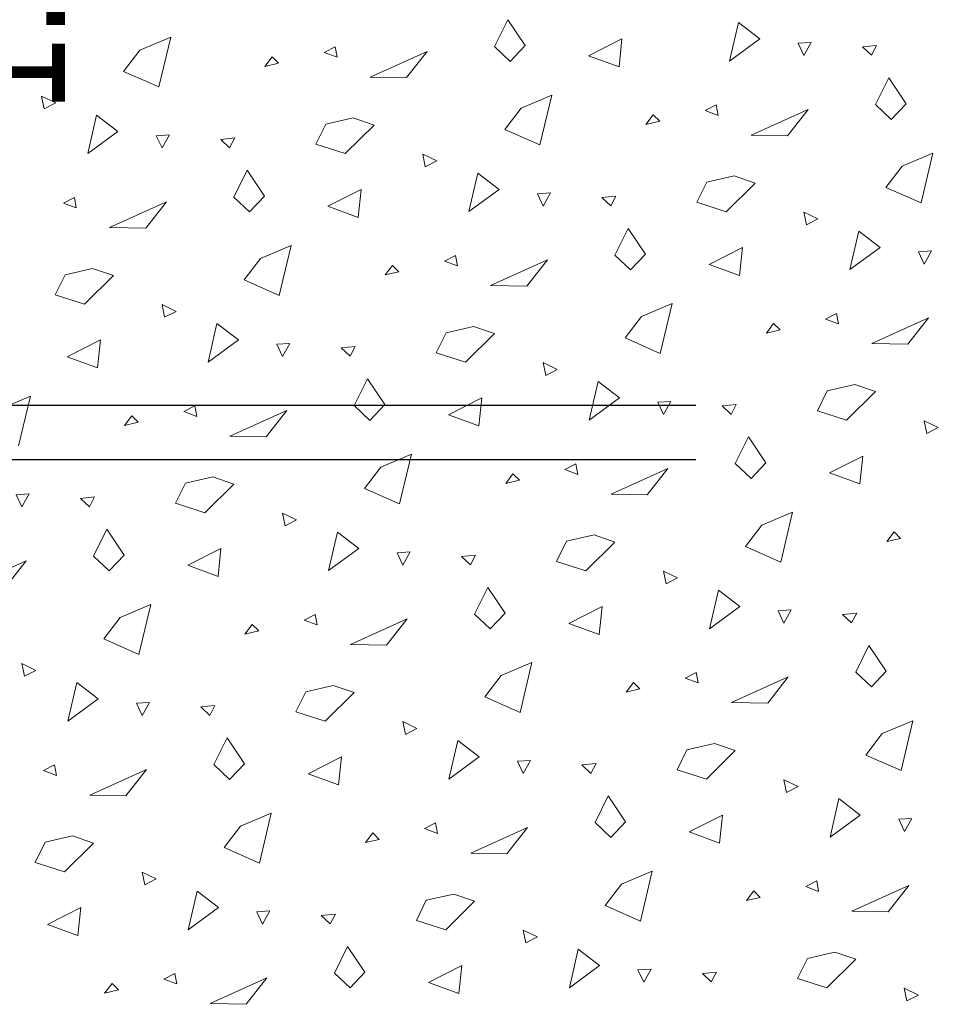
# Model space of a CAD drawing. Header units: metres. Extents: x -7.1 to 26.5, y -14.7 to 18.1.
# Tile 21 of 182: x -0.3 to 1.2, y 3.3 to 5. Entities that reach past the tile are written whole.
import ezdxf

# ---------------------------------------------------------------- set-up
doc = ezdxf.new("R2010")
doc.units = ezdxf.units.M
doc.header["$PDMODE"] = 65
doc.linetypes.add('AUSGEZOGEN', pattern=[0])
doc.layers.add('XR$2$105 Bemassungen 100', color=7, linetype='AUSGEZOGEN')
doc.layers.add('XR$3$035 Decken', color=7, linetype='AUSGEZOGEN')
doc.styles.add('ARIAL', font='arial.ttf')
doc.dimstyles.new('DIMSTYLE_2', dxfattribs={"dimtxt": 0.2, "dimasz": 0.3, "dimexe": 0, "dimexo": 0, "dimgap": 0.1, "dimtad": 2, "dimrnd": 0.005, "dimzin": 4, "dimdsep": 46, "dimtxsty": 'ARIAL', "dimblk1": 'ALL_ML_STRICH', "dimblk2": 'ALL_ML_STRICH', "dimsah": 1, "dimcen": 0, "dimclrd": 7, "dimclre": 7, "dimclrt": 7, "dimadec": 0, "dimazin": 0, "dimtfac": 1, "dimtdec": 0, "dimtix": 1, "dimtmove": 2, "dimatfit": 3, "dimfxl": 0, "dimtzin": 0, "dimlwd": 0, "dimlwe": 18, "dimarcsym": 0})
doc.dimstyles.new('DIMSTYLE_3', dxfattribs={"dimtxt": 0.2, "dimasz": 0.3, "dimexe": 0, "dimexo": 0, "dimgap": 0.1, "dimtad": 2, "dimrnd": 0.005, "dimzin": 4, "dimdsep": 46, "dimtxsty": 'ARIAL', "dimblk1": 'ALL_ML_STRICH', "dimblk2": 'ALL_ML_STRICH', "dimsah": 1, "dimcen": 0, "dimclrd": 7, "dimclre": 7, "dimclrt": 7, "dimadec": 0, "dimazin": 0, "dimtfac": 1, "dimtdec": 0, "dimtix": 1, "dimtmove": 2, "dimatfit": 3, "dimfxl": 0, "dimtzin": 0, "dimlwd": 0, "dimlwe": 18, "dimarcsym": 0})
doc.dimstyles.new('DIMSTYLE_7', dxfattribs={"dimtxt": 0.2, "dimasz": 0.3, "dimexe": 0, "dimexo": 0, "dimgap": 0.1, "dimtad": 2, "dimdec": 1, "dimlfac": 100, "dimrnd": 0.5, "dimzin": 4, "dimdsep": 46, "dimtxsty": 'ARIAL', "dimblk1": 'ALL_ML_STRICH', "dimblk2": 'ALL_ML_STRICH', "dimsah": 1, "dimcen": 0, "dimclrd": 7, "dimclre": 7, "dimclrt": 7, "dimadec": 0, "dimazin": 0, "dimtfac": 1, "dimtdec": 0, "dimtix": 1, "dimtmove": 2, "dimatfit": 3, "dimfxl": 0, "dimtvp": 1.2, "dimtzin": 0, "dimlwd": 0, "dimlwe": 18, "dimarcsym": 0})

# ---------------------------------------------------------------- blocks, each defined once
blk = doc.blocks.new('ALL_ML_STRICH')
at = {"color": 0, "linetype": 'ByBlock', "lineweight": -2}
for p, q in [((0, -0.5), (0, 0.5)), ((-0.3, -0.3), (0.3, 0.3)), ((-1, 0), (0.5, 0))]:
    blk.add_line(p, q, dxfattribs=at)
blk = doc.blocks.new('*D50')
at = {"layer": 'DEFPOINTS', "color": 7, "linetype": 'AUSGEZOGEN', "lineweight": 18, "transparency": 16777216}
for p in [(-1.7359, 11.1435), (-1.7359, -4.0565), (-0.678, -4.0565)]:
    blk.add_point(p, dxfattribs=at)
at = {"layer": 'XR$2$105 Bemassungen 100', "color": 7, "linetype": 'AUSGEZOGEN', "lineweight": -2, "transparency": 16777216}
for p, q in [((-7.0874, 11.1435), (-1.7359, 11.1435)), ((-1.7359, -4.0565), (-1.7359, 11.1435)), ((0.7976, -4.0565), (-1.7359, -4.0565))]:
    blk.add_line(p, q, dxfattribs=at)
at = {"layer": 'XR$2$105 Bemassungen 100', "color": 7, "linetype": 'AUSGEZOGEN', "lineweight": 18, "transparency": 16777216, "xscale": 0.3, "yscale": 0.3, "zscale": 0.3}
for p, rotation in [((-1.7359, 11.1435), 90), ((-1.7359, -4.0565), 270)]:
    blk.add_blockref('ALL_ML_STRICH', p, dxfattribs=dict(at, rotation=rotation))
at = {"layer": 'XR$2$105 Bemassungen 100', "color": 7, "linetype": 'AUSGEZOGEN', "lineweight": 18, "transparency": 16777216, "insert": (-1.9401, 3.5492), "char_height": 0.2, "width": 0.8, "attachment_point": 5, "rotation": 90, "style": 'ARIAL'}
blk.add_mtext('\\W0.80;\\A1;{\\A1;{15.20\\H0.132000;\\S^ ;}}', dxfattribs=at)
blk = doc.blocks.new('*D56')
at = {"layer": 'DEFPOINTS', "color": 7, "linetype": 'AUSGEZOGEN', "lineweight": 18, "transparency": 16777216}
for p in [(0.8192, 4.2435), (-1.205, 2.4135), (0.8192, 2.4135)]:
    blk.add_point(p, dxfattribs=at)
at = {"layer": 'XR$2$105 Bemassungen 100', "color": 7, "linetype": 'AUSGEZOGEN', "lineweight": -2, "transparency": 16777216}
for p, q in [((0.8046, 4.2435), (-1.205, 4.2435)), ((-1.205, 2.4135), (-1.205, 4.2435)), ((0.8046, 2.4135), (-1.205, 2.4135))]:
    blk.add_line(p, q, dxfattribs=at)
at = {"layer": 'XR$2$105 Bemassungen 100', "color": 7, "linetype": 'AUSGEZOGEN', "lineweight": 18, "transparency": 16777216, "xscale": 0.3, "yscale": 0.3, "zscale": 0.3}
for p, rotation in [((-1.205, 4.2435), 90), ((-1.205, 2.4135), 270)]:
    blk.add_blockref('ALL_ML_STRICH', p, dxfattribs=dict(at, rotation=rotation))
at = {"layer": 'XR$2$105 Bemassungen 100', "color": 7, "linetype": 'AUSGEZOGEN', "lineweight": 18, "transparency": 16777216, "insert": (-1.4085, 3.3401), "char_height": 0.2, "width": 0.64, "attachment_point": 5, "rotation": 90, "style": 'ARIAL'}
blk.add_mtext('\\W0.80;\\A1;{\\A1;{1.83\\H0.132000;\\S^ ;}}', dxfattribs=at)
blk = doc.blocks.new('*D57')
at = {"layer": 'DEFPOINTS', "color": 7, "linetype": 'AUSGEZOGEN', "lineweight": 18, "transparency": 16777216}
for p in [(-1.0444, 5.8235), (-1.205, 4.2435), (0.8192, 4.2435)]:
    blk.add_point(p, dxfattribs=at)
at = {"layer": 'XR$2$105 Bemassungen 100', "color": 7, "linetype": 'AUSGEZOGEN', "lineweight": -2, "transparency": 16777216}
for p, q in [((0.8046, 5.8235), (-1.205, 5.8235)), ((-1.205, 4.2435), (-1.205, 5.8235)), ((0.8046, 4.2435), (-1.205, 4.2435))]:
    blk.add_line(p, q, dxfattribs=at)
at = {"layer": 'XR$2$105 Bemassungen 100', "color": 7, "linetype": 'AUSGEZOGEN', "lineweight": 18, "transparency": 16777216, "xscale": 0.3, "yscale": 0.3, "zscale": 0.3}
for p, rotation in [((-1.205, 5.8235), 90), ((-1.205, 4.2435), 270)]:
    blk.add_blockref('ALL_ML_STRICH', p, dxfattribs=dict(at, rotation=rotation))
at = {"layer": 'XR$2$105 Bemassungen 100', "color": 7, "linetype": 'AUSGEZOGEN', "lineweight": 18, "transparency": 16777216, "insert": (-1.4084, 5.0449), "char_height": 0.2, "width": 0.64, "attachment_point": 5, "rotation": 90, "style": 'ARIAL'}
blk.add_mtext('\\W0.80;\\A1;{\\A1;{1.58\\H0.132000;\\S^ ;}}', dxfattribs=at)
at = {"layer": 'XR$2$105 Bemassungen 100', "color": 7, "linetype": 'AUSGEZOGEN', "lineweight": 18, "transparency": 16777216, "insert": (-1.1473, 4.8213), "char_height": 0.2, "width": 0.01, "attachment_point": 1, "rotation": 90, "line_spacing_factor": 0.60241, "style": 'ARIAL'}
blk.add_mtext('\\W0.80;1.50', dxfattribs=at)
blk = doc.blocks.new('*D67')
at = {"layer": 'DEFPOINTS', "color": 7, "linetype": 'AUSGEZOGEN', "lineweight": 18, "transparency": 16777216}
for p in [(-0.3959, 4.3335), (-0.512, 4.2435), (-0.447, 4.2435)]:
    blk.add_point(p, dxfattribs=at)
at = {"layer": 'XR$2$105 Bemassungen 100', "color": 7, "linetype": 'AUSGEZOGEN', "lineweight": -2, "transparency": 16777216}
for p, q in [((0.8046, 4.3335), (-0.512, 4.3335)), ((-0.512, 4.2435), (-0.512, 4.3335)), ((0.8046, 4.2435), (-0.512, 4.2435))]:
    blk.add_line(p, q, dxfattribs=at)
at = {"layer": 'XR$2$105 Bemassungen 100', "color": 7, "linetype": 'AUSGEZOGEN', "lineweight": 18, "transparency": 16777216, "xscale": 0.3, "yscale": 0.3, "zscale": 0.3}
for p, rotation in [((-0.512, 4.2435), 270), ((-0.512, 4.3335), 90)]:
    blk.add_blockref('ALL_ML_STRICH', p, dxfattribs=dict(at, rotation=rotation))
at = {"layer": 'XR$2$105 Bemassungen 100', "color": 7, "linetype": 'AUSGEZOGEN', "lineweight": 18, "transparency": 16777216, "insert": (-0.7163, 4.095), "char_height": 0.2, "width": 0.48, "attachment_point": 5, "rotation": 90, "style": 'ARIAL'}
blk.add_mtext('\\W0.80;\\A1;{\\A1;{9\\H0.132000;\\S^ ;}}', dxfattribs=at)
blk = doc.blocks.new('*D68')
at = {"layer": 'DEFPOINTS', "color": 7, "linetype": 'AUSGEZOGEN', "lineweight": 18, "transparency": 16777216}
for p in [(-0.5206, 5.7335), (-0.512, 4.3335), (-0.3959, 4.3335)]:
    blk.add_point(p, dxfattribs=at)
at = {"layer": 'XR$2$105 Bemassungen 100', "color": 7, "linetype": 'AUSGEZOGEN', "lineweight": -2, "transparency": 16777216}
for p, q in [((0.8046, 5.7335), (-0.512, 5.7335)), ((-0.512, 4.3335), (-0.512, 5.7335)), ((0.8046, 4.3335), (-0.512, 4.3335))]:
    blk.add_line(p, q, dxfattribs=at)
at = {"layer": 'XR$2$105 Bemassungen 100', "color": 7, "linetype": 'AUSGEZOGEN', "lineweight": 18, "transparency": 16777216, "xscale": 0.3, "yscale": 0.3, "zscale": 0.3}
for p, rotation in [((-0.512, 5.7335), 90), ((-0.512, 4.3335), 270)]:
    blk.add_blockref('ALL_ML_STRICH', p, dxfattribs=dict(at, rotation=rotation))
at = {"layer": 'XR$2$105 Bemassungen 100', "color": 7, "linetype": 'AUSGEZOGEN', "lineweight": 18, "transparency": 16777216, "insert": (-0.7163, 5.0453), "char_height": 0.2, "width": 0.64, "attachment_point": 5, "rotation": 90, "style": 'ARIAL'}
blk.add_mtext('\\W0.80;\\A1;{\\A1;{1.40\\H0.132000;\\S^ ;}}', dxfattribs=at)
at = {"layer": 'XR$2$105 Bemassungen 100', "color": 7, "linetype": 'AUSGEZOGEN', "lineweight": 18, "transparency": 16777216, "insert": (-0.4432, 4.8213), "char_height": 0.2, "width": 0.01, "attachment_point": 1, "rotation": 90, "line_spacing_factor": 0.60241, "style": 'ARIAL'}
blk.add_mtext('\\W0.80;1.30', dxfattribs=at)
blk = doc.blocks.new('COMPLEXOBJECT_272')
at = {"layer": 'XR$3$035 Decken', "color": 253, "linetype": 'AUSGEZOGEN', "lineweight": 13, "transparency": 33554687}
for p, q in [((0.4702, 4.93), (0.4922, 4.9745)), ((0.4922, 4.9745), (0.521, 4.9315)), ((0.8606, 4.9058), (0.8753, 4.9698)), ((0.8753, 4.9698), (0.9108, 4.9427)), ((-0.1187, 4.9242), (-0.0676, 4.9458)), ((-0.0676, 4.9458), (-0.0873, 4.8629)), ((0.6266, 4.9146), (0.682, 4.9426)), ((0.682, 4.9426), (0.6771, 4.8961)), ((0.9108, 4.9427), (0.8606, 4.9058)), ((-0.1458, 4.8887), (-0.1187, 4.9242)), ((0.2054, 4.9294), (0.1872, 4.92)), ((0.2087, 4.9121), (0.2054, 4.9294)), ((0.4964, 4.9054), (0.4702, 4.93)), ((0.521, 4.9315), (0.4964, 4.9054)), ((0.9963, 4.9368), (0.9746, 4.9355)), ((0.9746, 4.9355), (0.9841, 4.9151)), ((0.9841, 4.9151), (0.9963, 4.9368)), ((1.0815, 4.9294), (1.1049, 4.9317)), ((1.0963, 4.9154), (1.0815, 4.9294)), ((1.1049, 4.9317), (1.0963, 4.9154)), ((0.1009, 4.9129), (0.0888, 4.8969)), ((0.1116, 4.9022), (0.1009, 4.9129)), ((0.1872, 4.92), (0.2087, 4.9121)), ((0.2638, 4.8794), (0.3583, 4.922)), ((0.3583, 4.922), (0.324, 4.8783)), ((0.6771, 4.8961), (0.6266, 4.9146)), ((0.0888, 4.8969), (0.1116, 4.9022)), ((-0.0873, 4.8629), (-0.1458, 4.8887)), ((0.324, 4.8783), (0.2638, 4.8794)), ((1.1032, 4.8336), (1.1252, 4.878)), ((1.1252, 4.878), (1.154, 4.8351)), ((-0.2586, 4.8365), (-0.282, 4.8477)), ((-0.282, 4.8477), (-0.2777, 4.8266)), ((0.5143, 4.8278), (0.5654, 4.8494)), ((0.5654, 4.8494), (0.5457, 4.7665)), ((-0.2777, 4.8266), (-0.2586, 4.8365)), ((0.4872, 4.7923), (0.5143, 4.8278)), ((0.8384, 4.833), (0.8202, 4.8236)), ((0.8417, 4.8157), (0.8384, 4.833)), ((0.8968, 4.7829), (0.9913, 4.8256)), ((0.9913, 4.8256), (0.957, 4.7819)), ((1.1294, 4.809), (1.1032, 4.8336)), ((1.154, 4.8351), (1.1294, 4.809)), ((-0.2054, 4.7522), (-0.1908, 4.8162)), ((-0.1908, 4.8162), (-0.1552, 4.7891)), ((0.19, 4.801), (0.2356, 4.8114)), ((0.2356, 4.8114), (0.2702, 4.7996)), ((0.7339, 4.8165), (0.7218, 4.8005)), ((0.7446, 4.8058), (0.7339, 4.8165)), ((0.8202, 4.8236), (0.8417, 4.8157)), ((0.1735, 4.7676), (0.19, 4.801)), ((0.2702, 4.7996), (0.2222, 4.7521)), ((0.7218, 4.8005), (0.7446, 4.8058)), ((-0.1552, 4.7891), (-0.2054, 4.7522)), ((-0.0697, 4.7832), (-0.0915, 4.7819)), ((-0.0915, 4.7819), (-0.0819, 4.7615)), ((-0.0819, 4.7615), (-0.0697, 4.7832)), ((0.0155, 4.7758), (0.0389, 4.7781)), ((0.0389, 4.7781), (0.0303, 4.7618)), ((0.5457, 4.7665), (0.4872, 4.7923)), ((0.957, 4.7819), (0.8968, 4.7829)), ((0.0303, 4.7618), (0.0155, 4.7758)), ((0.2222, 4.7521), (0.1735, 4.7676)), ((0.3744, 4.7401), (0.351, 4.7513)), ((0.351, 4.7513), (0.3553, 4.7302)), ((1.1473, 4.7314), (1.1984, 4.753)), ((1.1984, 4.753), (1.1787, 4.6701)), ((0.3553, 4.7302), (0.3744, 4.7401)), ((1.1202, 4.6959), (1.1473, 4.7314)), ((0.0372, 4.68), (0.0592, 4.7245)), ((0.0592, 4.7245), (0.088, 4.6815)), ((0.4276, 4.6558), (0.4423, 4.7198)), ((0.4423, 4.7198), (0.4778, 4.6927)), ((0.823, 4.7046), (0.8686, 4.715)), ((0.8686, 4.715), (0.9032, 4.7032)), ((0.8065, 4.6712), (0.823, 4.7046)), ((0.9032, 4.7032), (0.8552, 4.6556)), ((1.1787, 4.6701), (1.1202, 4.6959)), ((-0.2276, 4.6794), (-0.2458, 4.67)), ((-0.2244, 4.6621), (-0.2276, 4.6794)), ((0.0633, 4.6554), (0.0372, 4.68)), ((0.088, 4.6815), (0.0633, 4.6554)), ((0.1936, 4.6646), (0.249, 4.6926)), ((0.249, 4.6926), (0.244, 4.6461)), ((0.4778, 4.6927), (0.4276, 4.6558)), ((0.5633, 4.6868), (0.5416, 4.6855)), ((0.5416, 4.6855), (0.5511, 4.6651)), ((0.5511, 4.6651), (0.5633, 4.6868)), ((0.6485, 4.6794), (0.6719, 4.6817)), ((0.6633, 4.6654), (0.6485, 4.6794)), ((0.6719, 4.6817), (0.6633, 4.6654)), ((-0.2458, 4.67), (-0.2244, 4.6621)), ((-0.1692, 4.6294), (-0.0747, 4.672)), ((-0.0747, 4.672), (-0.109, 4.6283)), ((0.244, 4.6461), (0.1936, 4.6646)), ((0.8552, 4.6556), (0.8065, 4.6712)), ((1.0074, 4.6437), (0.984, 4.6549)), ((0.984, 4.6549), (0.9883, 4.6338)), ((-0.109, 4.6283), (-0.1692, 4.6294)), ((0.9883, 4.6338), (1.0074, 4.6437)), ((0.6702, 4.5836), (0.6922, 4.628)), ((0.6922, 4.628), (0.721, 4.5851)), ((1.0606, 4.5594), (1.0753, 4.6234)), ((1.0753, 4.6234), (1.1108, 4.5963)), ((0.0813, 4.5778), (0.1324, 4.5994)), ((0.1324, 4.5994), (0.1127, 4.5165)), ((0.8266, 4.5682), (0.882, 4.5962)), ((0.882, 4.5962), (0.8771, 4.5497)), ((1.1108, 4.5963), (1.0606, 4.5594)), ((0.4054, 4.583), (0.3872, 4.5736)), ((0.4087, 4.5657), (0.4054, 4.583)), ((0.6964, 4.559), (0.6702, 4.5836)), ((0.721, 4.5851), (0.6964, 4.559)), ((1.1963, 4.5904), (1.1746, 4.5891)), ((1.1746, 4.5891), (1.1841, 4.5687)), ((1.1841, 4.5687), (1.1963, 4.5904)), ((0.0542, 4.5423), (0.0813, 4.5778)), ((0.3009, 4.5665), (0.2888, 4.5505)), ((0.3116, 4.5558), (0.3009, 4.5665)), ((0.3872, 4.5736), (0.4087, 4.5657)), ((0.4638, 4.5329), (0.5583, 4.5756)), ((0.5583, 4.5756), (0.524, 4.5319)), ((0.8771, 4.5497), (0.8266, 4.5682)), ((-0.2595, 4.5176), (-0.2431, 4.551)), ((-0.2431, 4.551), (-0.1975, 4.5614)), ((-0.1629, 4.5496), (-0.2108, 4.5021)), ((-0.1975, 4.5614), (-0.1629, 4.5496)), ((0.2888, 4.5505), (0.3116, 4.5558)), ((0.1127, 4.5165), (0.0542, 4.5423)), ((0.524, 4.5319), (0.4638, 4.5329)), ((-0.2108, 4.5021), (-0.2595, 4.5176)), ((-0.0586, 4.4901), (-0.082, 4.5013)), ((-0.082, 4.5013), (-0.0777, 4.4802)), ((0.7143, 4.4814), (0.7654, 4.503)), ((0.7654, 4.503), (0.7457, 4.4201)), ((-0.0777, 4.4802), (-0.0586, 4.4901)), ((1.0384, 4.4866), (1.0202, 4.4772)), ((1.0417, 4.4693), (1.0384, 4.4866)), ((-0.0054, 4.4058), (0.0092, 4.4698)), ((0.0092, 4.4698), (0.0448, 4.4427)), ((0.6872, 4.4459), (0.7143, 4.4814)), ((0.9339, 4.4701), (0.9218, 4.4541)), ((0.9446, 4.4594), (0.9339, 4.4701)), ((1.0202, 4.4772), (1.0417, 4.4693)), ((1.0968, 4.4365), (1.1913, 4.4792)), ((1.1913, 4.4792), (1.157, 4.4355)), ((0.3735, 4.4212), (0.39, 4.4546)), ((0.39, 4.4546), (0.4356, 4.465)), ((0.4702, 4.4532), (0.4222, 4.4056)), ((0.4356, 4.465), (0.4702, 4.4532)), ((0.9218, 4.4541), (0.9446, 4.4594)), ((-0.2394, 4.4146), (-0.1841, 4.4426)), ((-0.1841, 4.4426), (-0.189, 4.3961)), ((0.0448, 4.4427), (-0.0054, 4.4058)), ((0.1303, 4.4368), (0.1085, 4.4355)), ((0.1085, 4.4355), (0.1181, 4.4151)), ((0.1181, 4.4151), (0.1303, 4.4368)), ((0.7457, 4.4201), (0.6872, 4.4459)), ((1.157, 4.4355), (1.0968, 4.4365)), ((0.2155, 4.4294), (0.2389, 4.4317)), ((0.2303, 4.4154), (0.2155, 4.4294)), ((0.2389, 4.4317), (0.2303, 4.4154)), ((0.4222, 4.4056), (0.3735, 4.4212)), ((-0.189, 4.3961), (-0.2394, 4.4146)), ((0.5744, 4.3937), (0.551, 4.4049)), ((0.551, 4.4049), (0.5553, 4.3838)), ((0.5553, 4.3838), (0.5744, 4.3937)), ((0.2372, 4.3336), (0.2592, 4.378)), ((0.2592, 4.378), (0.288, 4.3351)), ((0.6276, 4.3094), (0.6423, 4.3734)), ((0.6423, 4.3734), (0.6778, 4.3463)), ((1.023, 4.3581), (1.0686, 4.3686)), ((1.0686, 4.3686), (1.1032, 4.3568)), ((1.0065, 4.3248), (1.023, 4.3581)), ((1.1032, 4.3568), (1.0552, 4.3092)), ((-0.3517, 4.3278), (-0.3006, 4.3494)), ((-0.3006, 4.3494), (-0.3203, 4.2665)), ((0.288, 4.3351), (0.2633, 4.309)), ((0.3936, 4.3182), (0.449, 4.3462)), ((0.449, 4.3462), (0.444, 4.2997)), ((0.6778, 4.3463), (0.6276, 4.3094)), ((0.7633, 4.3404), (0.7416, 4.3391)), ((0.7416, 4.3391), (0.7511, 4.3187)), ((0.7511, 4.3187), (0.7633, 4.3404)), ((0.8485, 4.333), (0.8719, 4.3352)), ((0.8719, 4.3352), (0.8633, 4.319)), ((-0.0276, 4.333), (-0.0458, 4.3236)), ((-0.0458, 4.3236), (-0.0244, 4.3157)), ((-0.0244, 4.3157), (-0.0276, 4.333)), ((0.0308, 4.2829), (0.1253, 4.3256)), ((0.1253, 4.3256), (0.091, 4.2819)), ((0.2633, 4.309), (0.2372, 4.3336)), ((0.444, 4.2997), (0.3936, 4.3182)), ((0.8633, 4.319), (0.8485, 4.333)), ((1.0552, 4.3092), (1.0065, 4.3248)), ((-0.1321, 4.3165), (-0.1442, 4.3005)), ((-0.1442, 4.3005), (-0.1214, 4.3058)), ((-0.1214, 4.3058), (-0.1321, 4.3165)), ((1.2074, 4.2972), (1.184, 4.3085)), ((1.184, 4.3085), (1.1883, 4.2874)), ((1.1883, 4.2874), (1.2074, 4.2972)), ((0.091, 4.2819), (0.0308, 4.2829)), ((0.8702, 4.2372), (0.8922, 4.2816)), ((0.8922, 4.2816), (0.921, 4.2387)), ((0.2813, 4.2314), (0.3324, 4.253)), ((0.3324, 4.253), (0.3127, 4.1701)), ((0.6054, 4.2366), (0.5872, 4.2272)), ((0.6087, 4.2193), (0.6054, 4.2366)), ((0.8964, 4.2125), (0.8702, 4.2372)), ((0.921, 4.2387), (0.8964, 4.2125)), ((1.0266, 4.2218), (1.082, 4.2498)), ((1.082, 4.2498), (1.0771, 4.2033)), ((0.2542, 4.1959), (0.2813, 4.2314)), ((0.5009, 4.2201), (0.4888, 4.2041)), ((0.5116, 4.2094), (0.5009, 4.2201)), ((0.5872, 4.2272), (0.6087, 4.2193)), ((0.6638, 4.1865), (0.7583, 4.2292)), ((0.7583, 4.2292), (0.724, 4.1855)), ((1.0771, 4.2033), (1.0266, 4.2218)), ((-0.0595, 4.1712), (-0.0431, 4.2046)), ((-0.0431, 4.2046), (0.0025, 4.215)), ((0.0025, 4.215), (0.0371, 4.2032)), ((0.4888, 4.2041), (0.5116, 4.2094)), ((0.0371, 4.2032), (-0.0108, 4.1556)), ((0.3127, 4.1701), (0.2542, 4.1959)), ((-0.3027, 4.1868), (-0.3245, 4.1855)), ((-0.3245, 4.1855), (-0.3149, 4.1651)), ((-0.3149, 4.1651), (-0.3027, 4.1868)), ((-0.2176, 4.1794), (-0.1941, 4.1817)), ((-0.2027, 4.1654), (-0.2176, 4.1794)), ((-0.1941, 4.1817), (-0.2027, 4.1654)), ((-0.0108, 4.1556), (-0.0595, 4.1712)), ((0.724, 4.1855), (0.6638, 4.1865)), ((0.1414, 4.1437), (0.118, 4.1549)), ((0.118, 4.1549), (0.1223, 4.1338)), ((0.9143, 4.135), (0.9654, 4.1565)), ((0.9654, 4.1565), (0.9457, 4.0737)), ((0.1223, 4.1338), (0.1414, 4.1437)), ((-0.1958, 4.0836), (-0.1738, 4.128)), ((-0.1738, 4.128), (-0.1451, 4.0851)), ((0.1946, 4.0594), (0.2092, 4.1234)), ((0.2092, 4.1234), (0.2448, 4.0963)), ((0.8872, 4.0995), (0.9143, 4.135)), ((1.1339, 4.1237), (1.1218, 4.1077)), ((1.1446, 4.113), (1.1339, 4.1237)), ((0.5735, 4.0748), (0.59, 4.1081)), ((0.59, 4.1081), (0.6356, 4.1186)), ((0.6702, 4.1068), (0.6222, 4.0592)), ((0.6356, 4.1186), (0.6702, 4.1068)), ((1.1218, 4.1077), (1.1446, 4.113)), ((-0.0394, 4.0682), (0.0159, 4.0962)), ((0.0159, 4.0962), (0.011, 4.0497)), ((0.2448, 4.0963), (0.1946, 4.0594)), ((0.3303, 4.0904), (0.3085, 4.0891)), ((0.3181, 4.0687), (0.3303, 4.0904)), ((0.9457, 4.0737), (0.8872, 4.0995)), ((-0.4022, 4.0329), (-0.3077, 4.0756)), ((-0.3077, 4.0756), (-0.342, 4.0319)), ((-0.1697, 4.059), (-0.1958, 4.0836)), ((-0.1451, 4.0851), (-0.1697, 4.059)), ((0.3085, 4.0891), (0.3181, 4.0687)), ((0.4155, 4.083), (0.4389, 4.0852)), ((0.4303, 4.069), (0.4155, 4.083)), ((0.4389, 4.0852), (0.4303, 4.069)), ((0.6222, 4.0592), (0.5735, 4.0748)), ((0.011, 4.0497), (-0.0394, 4.0682)), ((0.7744, 4.0472), (0.751, 4.0585)), ((0.751, 4.0585), (0.7553, 4.0374)), ((0.7553, 4.0374), (0.7744, 4.0472)), ((0.4372, 3.9872), (0.4592, 4.0316)), ((0.4592, 4.0316), (0.488, 3.9887)), ((0.8276, 3.9629), (0.8423, 4.027)), ((0.8423, 4.027), (0.8778, 3.9999)), ((-0.1517, 3.9814), (-0.1006, 4.003)), ((-0.1006, 4.003), (-0.1203, 3.9201)), ((0.5936, 3.9718), (0.649, 3.9998)), ((0.649, 3.9998), (0.644, 3.9533)), ((0.8778, 3.9999), (0.8276, 3.9629)), ((0.9633, 3.994), (0.9416, 3.9927)), ((0.9416, 3.9927), (0.9511, 3.9723)), ((0.9511, 3.9723), (0.9633, 3.994)), ((-0.1788, 3.9459), (-0.1517, 3.9814)), ((0.1724, 3.9866), (0.1542, 3.9772)), ((0.1542, 3.9772), (0.1756, 3.9693)), ((0.1756, 3.9693), (0.1724, 3.9866)), ((0.2308, 3.9365), (0.3253, 3.9792)), ((0.3253, 3.9792), (0.291, 3.9355)), ((0.4633, 3.9625), (0.4372, 3.9872)), ((0.488, 3.9887), (0.4633, 3.9625)), ((1.0485, 3.9866), (1.0719, 3.9888)), ((1.0633, 3.9726), (1.0485, 3.9866)), ((1.0719, 3.9888), (1.0633, 3.9726)), ((0.0679, 3.9701), (0.0558, 3.9541)), ((0.0558, 3.9541), (0.0786, 3.9594)), ((0.0786, 3.9594), (0.0679, 3.9701)), ((0.644, 3.9533), (0.5936, 3.9718)), ((-0.1203, 3.9201), (-0.1788, 3.9459)), ((0.291, 3.9355), (0.2308, 3.9365)), ((1.0702, 3.8908), (1.0922, 3.9352)), ((1.0922, 3.9352), (1.121, 3.8923)), ((-0.2917, 3.8937), (-0.315, 3.9049)), ((-0.315, 3.9049), (-0.3107, 3.8838)), ((-0.3107, 3.8838), (-0.2917, 3.8937)), ((0.4813, 3.885), (0.5324, 3.9065)), ((0.5324, 3.9065), (0.5127, 3.8237)), ((0.4542, 3.8495), (0.4813, 3.885)), ((0.8054, 3.8902), (0.7872, 3.8808)), ((0.7872, 3.8808), (0.8087, 3.8729)), ((0.8087, 3.8729), (0.8054, 3.8902)), ((0.8638, 3.8401), (0.9583, 3.8828)), ((0.9583, 3.8828), (0.924, 3.8391)), ((1.0964, 3.8661), (1.0702, 3.8908)), ((1.121, 3.8923), (1.0964, 3.8661)), ((-0.2384, 3.8094), (-0.2238, 3.8734)), ((-0.2238, 3.8734), (-0.1882, 3.8463)), ((0.1569, 3.8581), (0.2025, 3.8686)), ((0.2025, 3.8686), (0.2371, 3.8568)), ((0.7009, 3.8737), (0.6888, 3.8577)), ((0.6888, 3.8577), (0.7116, 3.863)), ((0.7116, 3.863), (0.7009, 3.8737)), ((-0.1882, 3.8463), (-0.2384, 3.8094)), ((0.1405, 3.8248), (0.1569, 3.8581)), ((0.2371, 3.8568), (0.1892, 3.8092)), ((0.5127, 3.8237), (0.4542, 3.8495)), ((-0.1027, 3.8404), (-0.1245, 3.8391)), ((-0.1245, 3.8391), (-0.1149, 3.8187)), ((-0.1149, 3.8187), (-0.1027, 3.8404)), ((-0.0176, 3.833), (0.0059, 3.8352)), ((-0.0027, 3.819), (-0.0176, 3.833)), ((0.0059, 3.8352), (-0.0027, 3.819)), ((0.924, 3.8391), (0.8638, 3.8401)), ((0.1892, 3.8092), (0.1405, 3.8248)), ((0.3414, 3.7972), (0.318, 3.8085)), ((0.318, 3.8085), (0.3223, 3.7874)), ((0.3223, 3.7874), (0.3414, 3.7972)), ((1.1143, 3.7886), (1.1654, 3.8101)), ((1.1654, 3.8101), (1.1457, 3.7273)), ((0.0042, 3.7372), (0.0262, 3.7816)), ((0.0262, 3.7816), (0.0549, 3.7387)), ((1.0872, 3.7531), (1.1143, 3.7886)), ((0.3946, 3.7129), (0.4092, 3.777)), ((0.4092, 3.777), (0.4448, 3.7499)), ((0.79, 3.7617), (0.8356, 3.7722)), ((0.8356, 3.7722), (0.8702, 3.7604)), ((0.1606, 3.7218), (0.2159, 3.7498)), ((0.2159, 3.7498), (0.211, 3.7033)), ((0.4448, 3.7499), (0.3946, 3.7129)), ((0.7735, 3.7284), (0.79, 3.7617)), ((0.8702, 3.7604), (0.8222, 3.7128)), ((1.1457, 3.7273), (1.0872, 3.7531)), ((-0.2606, 3.7366), (-0.2788, 3.7272)), ((-0.2574, 3.7193), (-0.2606, 3.7366)), ((0.0303, 3.7125), (0.0042, 3.7372)), ((0.0549, 3.7387), (0.0303, 3.7125)), ((0.5303, 3.744), (0.5085, 3.7427)), ((0.5085, 3.7427), (0.5181, 3.7223)), ((0.5181, 3.7223), (0.5303, 3.744)), ((0.6155, 3.7366), (0.6389, 3.7388)), ((0.6303, 3.7226), (0.6155, 3.7366)), ((0.6389, 3.7388), (0.6303, 3.7226)), ((-0.2788, 3.7272), (-0.2574, 3.7193)), ((-0.2022, 3.6865), (-0.1077, 3.7292)), ((-0.1077, 3.7292), (-0.142, 3.6855)), ((0.211, 3.7033), (0.1606, 3.7218)), ((0.8222, 3.7128), (0.7735, 3.7284)), ((0.9744, 3.7008), (0.951, 3.7121)), ((0.951, 3.7121), (0.9553, 3.6909)), ((0.9553, 3.6909), (0.9744, 3.7008)), ((-0.142, 3.6855), (-0.2022, 3.6865)), ((0.6372, 3.6408), (0.6592, 3.6852)), ((0.6592, 3.6852), (0.688, 3.6423)), ((1.0276, 3.6165), (1.0423, 3.6806)), ((1.0423, 3.6806), (1.0778, 3.6534)), ((0.0483, 3.635), (0.0994, 3.6565)), ((0.0994, 3.6565), (0.0797, 3.5737)), ((0.7936, 3.6254), (0.849, 3.6534)), ((0.849, 3.6534), (0.844, 3.6069)), ((1.0778, 3.6534), (1.0276, 3.6165)), ((1.1633, 3.6476), (1.1416, 3.6463)), ((1.1511, 3.6259), (1.1633, 3.6476)), ((0.0212, 3.5995), (0.0483, 3.635)), ((0.3724, 3.6402), (0.3542, 3.6308)), ((0.3756, 3.6229), (0.3724, 3.6402)), ((0.4308, 3.5901), (0.5253, 3.6328)), ((0.5253, 3.6328), (0.491, 3.5891)), ((0.6633, 3.6161), (0.6372, 3.6408)), ((0.688, 3.6423), (0.6633, 3.6161)), ((1.1416, 3.6463), (1.1511, 3.6259)), ((-0.2761, 3.6081), (-0.2305, 3.6186)), ((-0.2305, 3.6186), (-0.1959, 3.6068)), ((0.2679, 3.6237), (0.2558, 3.6077)), ((0.2786, 3.613), (0.2679, 3.6237)), ((0.3542, 3.6308), (0.3756, 3.6229)), ((0.844, 3.6069), (0.7936, 3.6254)), ((-0.2926, 3.5748), (-0.2761, 3.6081)), ((-0.1959, 3.6068), (-0.2439, 3.5592)), ((0.0797, 3.5737), (0.0212, 3.5995)), ((0.2558, 3.6077), (0.2786, 3.613)), ((0.491, 3.5891), (0.4308, 3.5901)), ((-0.2439, 3.5592), (-0.2926, 3.5748)), ((-0.0917, 3.5472), (-0.115, 3.5585)), ((-0.115, 3.5585), (-0.1107, 3.5374)), ((0.6813, 3.5386), (0.7324, 3.5601)), ((0.7324, 3.5601), (0.7127, 3.4773)), ((-0.1107, 3.5374), (-0.0917, 3.5472)), ((0.6542, 3.5031), (0.6813, 3.5386)), ((1.0054, 3.5438), (0.9872, 3.5344)), ((0.9872, 3.5344), (1.0087, 3.5265)), ((1.0087, 3.5265), (1.0054, 3.5438)), ((1.0638, 3.4937), (1.1583, 3.5364)), ((1.1583, 3.5364), (1.124, 3.4927)), ((-0.0384, 3.4629), (-0.0238, 3.527)), ((-0.0238, 3.527), (0.0118, 3.4999)), ((0.3569, 3.5117), (0.4025, 3.5222)), ((0.4025, 3.5222), (0.4371, 3.5104)), ((0.9009, 3.5273), (0.8888, 3.5113)), ((0.9116, 3.5166), (0.9009, 3.5273)), ((0.3405, 3.4784), (0.3569, 3.5117)), ((0.4371, 3.5104), (0.3892, 3.4628)), ((0.7127, 3.4773), (0.6542, 3.5031)), ((0.8888, 3.5113), (0.9116, 3.5166)), ((-0.2724, 3.4718), (-0.2171, 3.4998)), ((-0.2171, 3.4998), (-0.222, 3.4533)), ((0.0118, 3.4999), (-0.0384, 3.4629)), ((0.0973, 3.494), (0.0755, 3.4927)), ((0.0755, 3.4927), (0.0851, 3.4723)), ((0.0851, 3.4723), (0.0973, 3.494)), ((0.1824, 3.4866), (0.2059, 3.4888)), ((0.1973, 3.4726), (0.1824, 3.4866)), ((0.2059, 3.4888), (0.1973, 3.4726)), ((1.124, 3.4927), (1.0638, 3.4937)), ((-0.222, 3.4533), (-0.2724, 3.4718)), ((0.3892, 3.4628), (0.3405, 3.4784)), ((0.5414, 3.4508), (0.518, 3.4621)), ((0.518, 3.4621), (0.5223, 3.4409)), ((0.2042, 3.3908), (0.2262, 3.4352)), ((0.2262, 3.4352), (0.2549, 3.3923)), ((0.5223, 3.4409), (0.5414, 3.4508)), ((0.5946, 3.3665), (0.6092, 3.4306)), ((0.6092, 3.4306), (0.6448, 3.4034)), ((0.99, 3.4153), (1.0356, 3.4258)), ((1.0356, 3.4258), (1.0702, 3.414)), ((0.3606, 3.3754), (0.4159, 3.4034)), ((0.4159, 3.4034), (0.411, 3.3569)), ((0.6448, 3.4034), (0.5946, 3.3665)), ((0.9735, 3.382), (0.99, 3.4153)), ((1.0702, 3.414), (1.0222, 3.3664)), ((-0.0606, 3.3902), (-0.0788, 3.3808)), ((-0.0574, 3.3729), (-0.0606, 3.3902)), ((0.2303, 3.3661), (0.2042, 3.3908)), ((0.2549, 3.3923), (0.2303, 3.3661)), ((0.7303, 3.3976), (0.7085, 3.3963)), ((0.7085, 3.3963), (0.7181, 3.3759)), ((0.7181, 3.3759), (0.7303, 3.3976)), ((0.8155, 3.3901), (0.8389, 3.3924)), ((0.8303, 3.3762), (0.8155, 3.3901)), ((0.8389, 3.3924), (0.8303, 3.3762)), ((-0.1651, 3.3737), (-0.1773, 3.3577)), ((-0.1544, 3.363), (-0.1651, 3.3737)), ((-0.0788, 3.3808), (-0.0574, 3.3729)), ((-0.0022, 3.3401), (0.0923, 3.3828)), ((0.0923, 3.3828), (0.058, 3.3391)), ((0.411, 3.3569), (0.3606, 3.3754)), ((1.0222, 3.3664), (0.9735, 3.382)), ((-0.1773, 3.3577), (-0.1544, 3.363)), ((1.1744, 3.3544), (1.151, 3.3657)), ((1.151, 3.3657), (1.1553, 3.3445)), ((1.1553, 3.3445), (1.1744, 3.3544)), ((0.058, 3.3391), (-0.0022, 3.3401))]:
    blk.add_line(p, q, dxfattribs=at)

msp = doc.modelspace()

# ---------------------------------------------------------------- block references
at = {"layer": 'XR$3$035 Decken', "color": 253, "linetype": 'AUSGEZOGEN', "lineweight": 13, "transparency": 33554687}
msp.add_blockref('COMPLEXOBJECT_272', (0, 0), dxfattribs=at)

# ---------------------------------------------------------------- dimensions: what is measured, and where the dimension line sits
at = {"layer": 'XR$2$105 Bemassungen 100', "color": 7, "linetype": 'AUSGEZOGEN', "lineweight": 18, "transparency": 33554687}
for base, p1, p2, dimstyle, picture, middle in [((-1.7359, 11.1435), (0.7976, -4.0565), (-7.0874, 11.1435), 'DIMSTYLE_2', '*D50', (-1.9401, 3.5492)), ((-0.512, 4.3335), (0.8046, 4.2435), (0.8046, 4.3335), 'DIMSTYLE_7', '*D67', (-0.7163, 4.095)), ((-1.205, 4.2435), (0.8046, 2.4135), (0.8046, 4.2435), 'DIMSTYLE_3', '*D56', (-1.4085, 3.3401))]:
    dim = msp.add_linear_dim(base=base, p1=p1, p2=p2, angle=90, dimstyle=dimstyle, override={"dimpost": '<>', "dimclrd": 7, "dimclre": 7, "dimclrt": 7, "dimlwd": 0, "dimlwe": 18}, dxfattribs=at)
    dim.commit()
    dim.dimension.update_dxf_attribs({"geometry": picture, "text_midpoint": middle, "dimtype": 160})
for base, p1, p2, text, picture, middle in [((-1.205, 5.8235), (0.8046, 4.2435), (0.8046, 5.8235), '<>\\X\\W0.80;1.50', '*D57', (-1.4084, 5.0449)), ((-0.512, 5.7335), (0.8046, 4.3335), (0.8046, 5.7335), '<>\\X\\W0.80;1.30', '*D68', (-0.7163, 5.0453))]:
    dim = msp.add_linear_dim(base=base, p1=p1, p2=p2, angle=90, text=text, dimstyle='DIMSTYLE_3', override={"dimpost": '<>', "dimclrd": 7, "dimclre": 7, "dimclrt": 7, "dimlwd": 0, "dimlwe": 18}, dxfattribs=at)
    dim.commit()
    dim.dimension.update_dxf_attribs({"geometry": picture, "text_midpoint": middle, "dimtype": 160})

doc.saveas('drawing.dxf')
